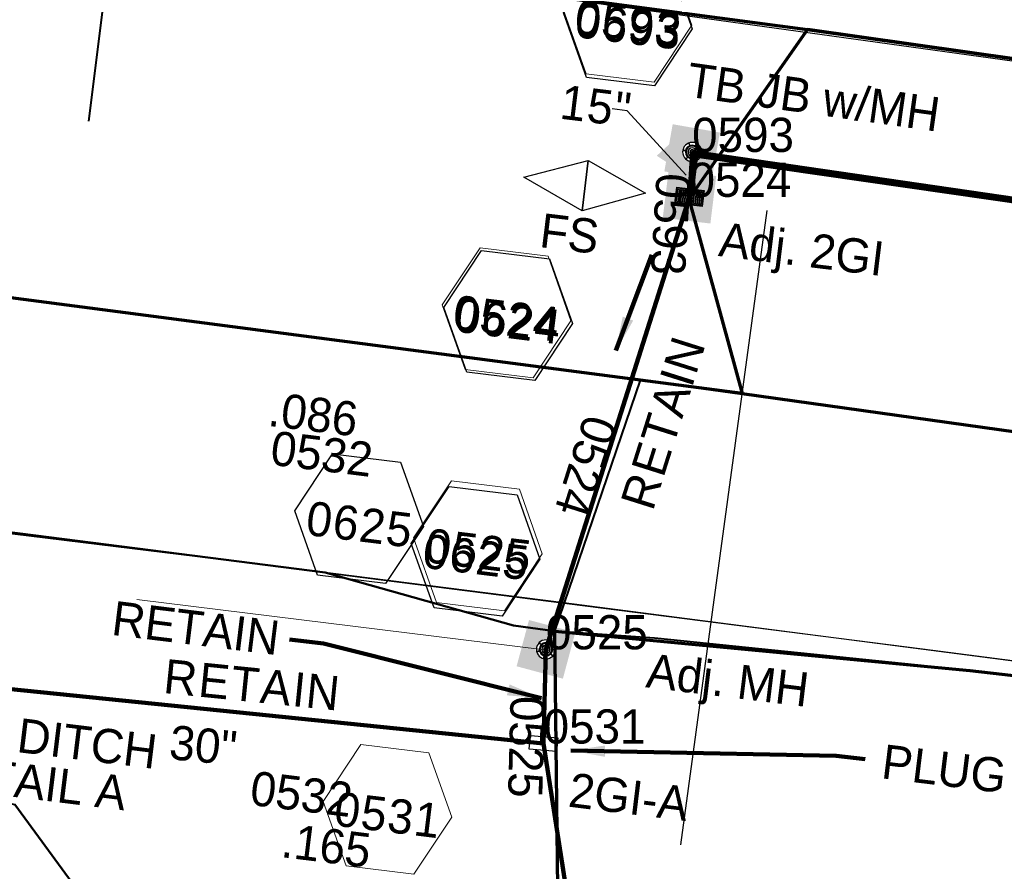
# Model space of a CAD drawing. Extents: x 1160024 to 2574774, y 200346 to 1150377.
# Tile 34 of 118: x 2483324 to 2483468, y 365784 to 365908. Entities that reach past the tile are written whole.
import ezdxf
from ezdxf.enums import TextEntityAlignment as Align

# ---------------------------------------------------------------- set-up
doc = ezdxf.new("R2010")
doc.units = 0
doc.header["$MEASUREMENT"] = 0
doc.linetypes.add('DGN Style 2', pattern=[29.296317, 17.57779, -11.718527])
doc.linetypes.add('DGN Style 3', pattern=[41.014844, 29.296317, -11.718527])
for name, color, linetype, lineweight in [('Exist Drainage Structure Drop Inlet Grate 2 CELL', 1, 'DGN Style 3', 30), ('Exist Plan Preparation Drainage Notes Label', 31, 'Continuous', 30), ('Exist Plan Preparation Watershed Blue', 5, 'Continuous', 30), ('Prop Drainage Structure Box Number Symbol CELL', 9, 'Continuous', 30), ('Prop Drainage Structure Catch Basin Grate 840 03F Label', 9, 'Continuous', 30), ('Prop Drainage Structure Drop Inlet Grate 2 Adjust CELL', 7, 'Continuous', 30), ('Prop Drainage Structure Drop Inlet Grate 2 Adjust Label', 9, 'Continuous', 30), ('Prop Drainage Structure Junction Box with Manhole TB CELL', 7, 'Continuous', 30), ('Prop Drainage Structure Junction Box with Manhole TB Label', 9, 'Continuous', 30), ('Prop Drainage Structure Manhole Adjust CELL', 7, 'Continuous', 30), ('Prop Drainage Structure Manhole Adjust Label', 9, 'Continuous', 30), ('Prop Drainage Structure Pipe RCP 15in Class III', 9, 'Continuous', 211), ('Prop Drainage Structure Pipe RCP 18in Class III Label', 9, 'Continuous', 30), ('Prop Drainage Structure Pipe Removal Label', 9, 'Continuous', 30), ('Prop Drainage Structure Plot Symbol 20 Scale', 9, 'DGN Style 2', 13), ('Prop Drainage Structure Plot Symbol 50 Scale', 9, 'DGN Style 2', 13), ('Prop Drainage Structure Retain Label', 9, 'Continuous', 30), ('Prop Earthen Structure False Sump CELL', 9, 'Continuous', 30), ('Prop Earthen Structure False Sump Label', 9, 'Continuous', 30), ('Prop Plan Preparation Watershed Pre Construction', 131, 'Continuous', 30)]:
    doc.layers.add(name, color=color, linetype=linetype, lineweight=lineweight)
for name, color, linetype, lineweight, plot in [('Scratch_Level_5', 6, 'Continuous', 0, False), ('Scratch_Level_6', 30, 'Continuous', 0, False), ('Scratch_Level_7', 9, 'Continuous', 0, False), ('Scratch_Level_8', 171, 'Continuous', 0, False), ('Scratch_Level_9', 9, 'Continuous', 0, False)]:
    doc.layers.add(name, color=color, linetype=linetype, lineweight=lineweight, plot=plot)
doc.styles.add('Style-font041', font='font041.shx')
doc.styles.add('Style-GEOMETRICFUTURA_211_M_L', font='GEOMETRICFUTURA_211_M_L.shx')
doc.dimstyles.new('erosion_control', dxfattribs={"dimtxt": 4.99999, "dimasz": 9.99998, "dimexe": 2.499995, "dimexo": 2.499995, "dimgap": 2.499995, "dimtad": 0, "dimtih": 1, "dimtoh": 1, "dimzin": 3, "dimdsep": 46, "dimtxsty": 'Style-GEOMETRICFUTURA_211_M_L', "dimcen": 0.09, "dimaunit": 1, "dimadec": 4, "dimazin": 3, "dimtfac": 1, "dimtofl": 0, "dimtmove": 0, "dimatfit": 1, "dimfxl": 1, "dimtzin": 3, "dimlwd": 106, "dimarcsym": 0})

# ---------------------------------------------------------------- blocks, each defined once
blk = doc.blocks.new('PROP EARTHEN STRUCTURE FALSE SUMP')
at = {"layer": 'Prop Earthen Structure False Sump CELL', "flags": 128}
blk.add_lwpolyline([(-9.05, 0.16), (0, 3.69), (8.87, 0), (0, -3.69), (0, 3.69), (0, -3.69), (-9.05, 0.16)], dxfattribs=at)
blk = doc.blocks.new('PROP DRAINAGE STRUCTURE BOX NUMBER SYMBOL_67')
at = {"layer": 'Scratch_Level_7', "flags": 128}
blk.add_lwpolyline([(-5, 8.94), (5, 8.94), (9.47, 0), (5, -8.94), (-5, -8.94), (-9.47, 0), (-5, 8.94)], dxfattribs=at)
at = {"layer": 'Scratch_Level_7', "insert": (0.14, -0.83), "char_height": 5, "attachment_point": 5, "line_spacing_factor": 0.6, "style": 'Style-GEOMETRICFUTURA_211_M_L'}
blk.add_mtext('\\T1.051;0524', dxfattribs=at)
blk = doc.blocks.new('PROP DRAINAGE STRUCTURE BOX NUMBER SYMBOL_211')
at = {"layer": 'Prop Drainage Structure Box Number Symbol CELL', "flags": 128}
blk.add_lwpolyline([(-5, 8.94), (5, 8.94), (9.47, 0), (5, -8.94), (-5, -8.94), (-9.47, 0), (-5, 8.94)], dxfattribs=at)
at = {"layer": 'Prop Drainage Structure Box Number Symbol CELL', "insert": (0.14, -0.83), "char_height": 5, "attachment_point": 5, "line_spacing_factor": 0.6, "style": 'Style-GEOMETRICFUTURA_211_M_L'}
blk.add_mtext('\\T1.051;0624', dxfattribs=at)
blk = doc.blocks.new('PROP DRAINAGE STRUCTURE BOX NUMBER SYMBOL_280')
at = {"layer": 'Scratch_Level_7', "flags": 128}
blk.add_lwpolyline([(-5, 8.94), (5, 8.94), (9.47, 0), (5, -8.94), (-5, -8.94), (-9.47, 0), (-5, 8.94)], dxfattribs=at)
at = {"layer": 'Scratch_Level_7', "insert": (0.18, -0.83), "char_height": 5, "attachment_point": 5, "line_spacing_factor": 0.6, "style": 'Style-GEOMETRICFUTURA_211_M_L'}
blk.add_mtext('\\T1.051;0531', dxfattribs=at)
blk = doc.blocks.new('PROP DRAINAGE STRUCTURE BOX NUMBER SYMBOL_288')
at = {"layer": 'Scratch_Level_7', "flags": 128}
blk.add_lwpolyline([(-5, 8.94), (5, 8.94), (9.47, 0), (5, -8.94), (-5, -8.94), (-9.47, 0), (-5, 8.94)], dxfattribs=at)
at = {"layer": 'Scratch_Level_7', "insert": (0.25, -0.83), "char_height": 5, "attachment_point": 5, "line_spacing_factor": 0.6, "style": 'Style-GEOMETRICFUTURA_211_M_L'}
blk.add_mtext('\\T1.051;0593', dxfattribs=at)
blk = doc.blocks.new('PROP DRAINAGE STRUCTURE BOX NUMBER SYMBOL_289')
at = {"layer": 'Prop Drainage Structure Box Number Symbol CELL', "flags": 128}
blk.add_lwpolyline([(-5, 8.94), (5, 8.94), (9.47, 0), (5, -8.94), (-5, -8.94), (-9.47, 0), (-5, 8.94)], dxfattribs=at)
at = {"layer": 'Prop Drainage Structure Box Number Symbol CELL', "insert": (0.25, -0.83), "char_height": 5, "attachment_point": 5, "line_spacing_factor": 0.6, "style": 'Style-GEOMETRICFUTURA_211_M_L'}
blk.add_mtext('\\T1.051;0693', dxfattribs=at)
blk = doc.blocks.new('PROP DRAINAGE STRUCTURE DROP INLET GRATE 2 ADJUST_3')
at = {"layer": 'Prop Drainage Structure Drop Inlet Grate 2 Adjust CELL', "flags": 128}
for points in [[(-2, 1.17), (2, 1.17), (2, -1.17), (-2, -1.17), (-2, 1.17)], [(-1.94, 1.1), (1.94, 1.1), (1.94, -1.1), (-1.94, -1.1), (-1.94, 1.1)], [(-1.93, 1.09), (-0.01, 1.09), (-0.01, -1.09), (-1.93, -1.09), (-1.93, 1.09)], [(-1.76, 0.91), (-1.58, 0.91), (-1.58, -0.91), (-1.76, -0.91), (-1.76, 0.91)], [(-1.46, 0.91), (-1.29, 0.91), (-1.29, -0.91), (-1.46, -0.91), (-1.46, 0.91)], [(-1.17, 0.91), (-0.99, 0.91), (-0.99, -0.91), (-1.17, -0.91), (-1.17, 0.91)], [(-0.87, 0.91), (-0.69, 0.91), (-0.69, -0.91), (-0.87, -0.91), (-0.87, 0.91)], [(-0.57, 0.91), (-0.4, 0.91), (-0.4, -0.91), (-0.57, -0.91), (-0.57, 0.91)], [(-0.28, 0.91), (-0.1, 0.91), (-0.1, -0.91), (-0.28, -0.91), (-0.28, 0.91)], [(0.01, 1.09), (1.93, 1.09), (1.93, -1.09), (0.01, -1.09), (0.01, 1.09)], [(0.1, 0.91), (0.28, 0.91), (0.28, -0.91), (0.1, -0.91), (0.1, 0.91)], [(0.4, 0.91), (0.57, 0.91), (0.57, -0.91), (0.4, -0.91), (0.4, 0.91)], [(0.69, 0.91), (0.87, 0.91), (0.87, -0.91), (0.69, -0.91), (0.69, 0.91)], [(0.99, 0.91), (1.17, 0.91), (1.17, -0.91), (0.99, -0.91), (0.99, 0.91)], [(1.29, 0.91), (1.46, 0.91), (1.46, -0.91), (1.29, -0.91), (1.29, 0.91)], [(1.58, 0.91), (1.76, 0.91), (1.76, -0.91), (1.58, -0.91), (1.58, 0.91)]]:
    blk.add_lwpolyline(points, dxfattribs=at)
at = {"layer": 'Prop Drainage Structure Plot Symbol 20 Scale'}
blk.add_solid([(-2, 2), (2, 2), (-2, -2), (2, -2)], dxfattribs=at)
at = {"layer": 'Prop Drainage Structure Plot Symbol 50 Scale'}
blk.add_solid([(-3.5, 3.5), (3.5, 3.5), (-3.5, -3.5), (3.5, -3.5)], dxfattribs=at)
blk = doc.blocks.new('PROP DRAINAGE STRUCTURE MANHOLE ADJUST')
at = {"layer": 'Prop Drainage Structure Plot Symbol 20 Scale'}
h = blk.add_hatch(color=256, dxfattribs=at)
h.paths.add_polyline_path([(-2, -2), (-2, 2), (2, 2), (2, -2)])
edge = h.paths.add_edge_path(flags=16)
edge.add_arc((0, 0), 1.5, 0, 360)
at = {"layer": 'Prop Drainage Structure Plot Symbol 50 Scale'}
h = blk.add_hatch(color=256, dxfattribs=at)
h.paths.add_polyline_path([(-3.5, -3.5), (-3.5, 3.5), (3.5, 3.5), (3.5, -3.5)])
edge = h.paths.add_edge_path(flags=16)
edge.add_arc((0, 0), 1.5, 0, 360)
at = {"layer": 'Prop Drainage Structure Manhole Adjust CELL', "flags": 128}
for points in [[(-1.39, 0.02), (-0.99, 0.02), (-0.99, -0.02), (-1.39, -0.02)], [(-1.39, -0.02), (-0.99, -0.02), (-0.99, 0.02), (-1.39, 0.02)], [(-0.71, 1.19), (-0.51, 0.85), (-0.48, 0.87), (-0.67, 1.21)], [(-0.71, 1.19), (-0.51, 0.85), (-0.48, 0.87), (-0.67, 1.21)], [(0, 0.08), (0, 0.08)], [(0.67, 1.21), (0.48, 0.87), (0.51, 0.85), (0.71, 1.19)], [(0.67, 1.21), (0.48, 0.87), (0.51, 0.85), (0.71, 1.19)], [(1.39, 0.02), (0.99, 0.02), (0.99, -0.02), (1.39, -0.02)], [(1.39, 0.02), (0.99, 0.02), (0.99, -0.02), (1.39, -0.02)], [(-0.67, -1.21), (-0.48, -0.87), (-0.51, -0.85), (-0.71, -1.19)], [(-0.67, -1.21), (-0.48, -0.87), (-0.51, -0.85), (-0.71, -1.19)], [(0.71, -1.19), (0.51, -0.85), (0.48, -0.87), (0.67, -1.21)], [(0.71, -1.19), (0.51, -0.85), (0.48, -0.87), (0.67, -1.21)]]:
    blk.add_lwpolyline(points, dxfattribs=at)
at = {"layer": 'Prop Drainage Structure Manhole Adjust CELL', "extrusion": (0, 0, -1)}
for radius in [1.39, 0.99, 0.953, 0.87, 0.625, 0.583, 0.333, 0.292, 0.0834, 0.0416]:
    blk.add_arc((0, 0), radius, 0, 360, dxfattribs=at)
blk = doc.blocks.new('EXIST DRAINAGE STRUCTURE DROP INLET GRATE 2_1')
at = {"layer": 'Exist Drainage Structure Drop Inlet Grate 2 CELL', "color": 1, "flags": 128}
blk.add_lwpolyline([(-2.01, 1), (1.98, 1), (1.98, -1), (-2.01, -1), (-2.01, 1)], dxfattribs=at)
blk = doc.blocks.new('PROP DRAINAGE STRUCTURE JUNCTION BOX WITH MANHOLE TB_1')
at = {"layer": 'Prop Drainage Structure Plot Symbol 20 Scale'}
h = blk.add_hatch(color=256, dxfattribs=at)
h.paths.add_polyline_path([(-2, -2), (-2, 2), (2, 2), (2, -2)])
edge = h.paths.add_edge_path(flags=16)
edge.add_arc((0, 0), 1.5, 0, 360)
at = {"layer": 'Prop Drainage Structure Plot Symbol 50 Scale'}
h = blk.add_hatch(color=256, dxfattribs=at)
h.paths.add_polyline_path([(-3.5, -3.5), (-3.5, 3.5), (3.5, 3.5), (3.5, -3.5)])
edge = h.paths.add_edge_path(flags=16)
edge.add_arc((0, 0), 1.5, 0, 360)
at = {"layer": 'Prop Drainage Structure Junction Box with Manhole TB CELL', "flags": 128}
for points in [[(-1.39, 0.02), (-0.99, 0.02), (-0.99, -0.02), (-1.39, -0.02)], [(-1.39, -0.02), (-0.99, -0.02), (-0.99, 0.02), (-1.39, 0.02)], [(-0.71, 1.19), (-0.51, 0.85), (-0.48, 0.87), (-0.67, 1.21)], [(-0.71, 1.19), (-0.51, 0.85), (-0.48, 0.87), (-0.67, 1.21)], [(0, 0.08), (0, 0.08)], [(0.67, 1.21), (0.48, 0.87), (0.51, 0.85), (0.71, 1.19)], [(0.67, 1.21), (0.48, 0.87), (0.51, 0.85), (0.71, 1.19)], [(1.39, 0.02), (0.99, 0.02), (0.99, -0.02), (1.39, -0.02)], [(1.39, 0.02), (0.99, 0.02), (0.99, -0.02), (1.39, -0.02)], [(-0.67, -1.21), (-0.48, -0.87), (-0.51, -0.85), (-0.71, -1.19)], [(-0.67, -1.21), (-0.48, -0.87), (-0.51, -0.85), (-0.71, -1.19)], [(0.71, -1.19), (0.51, -0.85), (0.48, -0.87), (0.67, -1.21)], [(0.71, -1.19), (0.51, -0.85), (0.48, -0.87), (0.67, -1.21)]]:
    blk.add_lwpolyline(points, dxfattribs=at)
at = {"layer": 'Prop Drainage Structure Junction Box with Manhole TB CELL', "extrusion": (0, 0, -1)}
for radius in [1.39, 0.99, 0.953, 0.87, 0.625, 0.583, 0.333, 0.291, 0.0834, 0.0416]:
    blk.add_arc((0, 0), radius, 0, 360, dxfattribs=at)
blk = doc.blocks.new('PROP DRAINAGE STRUCTURE BOX NUMBER SYMBOL_297')
at = {"layer": 'Scratch_Level_7', "flags": 128}
blk.add_lwpolyline([(-5, 8.94), (5, 8.94), (9.47, 0), (5, -8.94), (-5, -8.94), (-9.47, 0), (-5, 8.94)], dxfattribs=at)
at = {"layer": 'Scratch_Level_7', "insert": (0.23, -0.83), "char_height": 5, "attachment_point": 5, "line_spacing_factor": 0.6, "style": 'Style-GEOMETRICFUTURA_211_M_L'}
blk.add_mtext('\\T1.051;0525', dxfattribs=at)
blk = doc.blocks.new('PROP DRAINAGE STRUCTURE BOX NUMBER SYMBOL_298')
at = {"layer": 'Prop Drainage Structure Box Number Symbol CELL', "flags": 128}
blk.add_lwpolyline([(-5, 8.94), (5, 8.94), (9.47, 0), (5, -8.94), (-5, -8.94), (-9.47, 0), (-5, 8.94)], dxfattribs=at)
at = {"layer": 'Prop Drainage Structure Box Number Symbol CELL', "insert": (0.23, -0.83), "char_height": 5, "attachment_point": 5, "line_spacing_factor": 0.6, "style": 'Style-GEOMETRICFUTURA_211_M_L'}
blk.add_mtext('\\T1.051;0625', dxfattribs=at)
blk = doc.blocks.new('PROP DRAINAGE STRUCTURE BOX NUMBER SYMBOL_299')
at = {"layer": 'Prop Drainage Structure Box Number Symbol CELL', "flags": 128}
blk.add_lwpolyline([(-5, 8.94), (5, 8.94), (9.47, 0), (5, -8.94), (-5, -8.94), (-9.47, 0), (-5, 8.94)], dxfattribs=at)
at = {"layer": 'Prop Drainage Structure Box Number Symbol CELL', "insert": (0.23, -0.83), "char_height": 5, "attachment_point": 5, "line_spacing_factor": 0.6, "style": 'Style-GEOMETRICFUTURA_211_M_L'}
blk.add_mtext('\\T1.051;0625', dxfattribs=at)

msp = doc.modelspace()

# ---------------------------------------------------------------- linework, layer by layer
at = {"layer": 'Exist Plan Preparation Watershed Blue', "color": 5, "linetype": 'Continuous', "lineweight": 70, "flags": 128}
for points in [[(2483439.35, 365907.02), (2483422.03, 365882.26), (2483429.83, 365853.82), (2483309.19, 365869.59), (2483187.8, 365884.55), (2483012.9, 365906.06), (2482871.97, 365923.41), (2482848.82, 365926.26), (2482726.79, 365941.27), (2482737, 365952.17), (2482740.17, 365977.85), (2482734.42, 365994.5), (2482854.48, 365979.97), (2483061.04, 365954.55), (2483283.7, 365927.16), (2483322.03, 365922.35), (2483368.5, 365916.45), (2483439.35, 365907.02)], [(2483722.58, 365923.08), (2483642.56, 365936.37), (2483516.43, 365955.14), (2483442.04, 365965.51), (2483381.49, 365973.56), (2483365.97, 365975.57), (2483363.26, 365965.35), (2483368.5, 365916.45), (2483439.35, 365907.02), (2483570.4, 365888.4), (2483715.34, 365866), (2483722.58, 365923.08)], [(2483422.03, 365882.26), (2483429.83, 365853.82), (2483502.49, 365843.64), (2483577.01, 365832.82), (2483662.55, 365819.72), (2483709.43, 365812.26), (2483914.16, 365778.16), (2483926.68, 365800.41), (2483929.77, 365817.35), (2483924.49, 365831.4), (2483715.34, 365866), (2483570.4, 365888.4), (2483439.35, 365907.02), (2483422.03, 365882.26)], [(2483402.97, 365777.31), (2483402.45, 365819.09), (2483463.1, 365813.37), (2483511.55, 365807.82), (2483541.47, 365803.73), (2483538.25, 365783.87), (2483535.57, 365769.07), (2483532.59, 365753.87), (2483529.76, 365739.35), (2483527.18, 365728.33), (2483408.84, 365729.68), (2483402.97, 365777.31)]]:
    msp.add_lwpolyline(points, close=True, dxfattribs=at)
at = {"layer": 'Exist Plan Preparation Watershed Blue', "lineweight": 40, "flags": 128}
for points in [[(2483402.45, 365819.09), (2483414.97, 365855.76), (2483309.19, 365869.59), (2483296.51, 365836.9), (2483368.92, 365827.65), (2483396.43, 365819.94), (2483402.45, 365819.09)], [(2483414.97, 365855.76), (2483491.41, 365845.27), (2483576.49, 365832.9), (2483616.18, 365826.9), (2483608.97, 365795.11), (2483600.99, 365796.34), (2483541.65, 365805.2), (2483541.47, 365803.73), (2483514.25, 365807.5), (2483463.1, 365813.37), (2483417.02, 365818.06), (2483402.45, 365819.09), (2483414.97, 365855.76)], [(2483296.51, 365836.9), (2483280.05, 365803.14), (2483323.6, 365793.79), (2483350.57, 365756.92), (2483408.84, 365729.68), (2483402.97, 365777.31), (2483402.45, 365819.09), (2483396.43, 365819.94), (2483368.92, 365827.65), (2483296.51, 365836.9)]]:
    msp.add_lwpolyline(points, close=True, dxfattribs=at)
msp.add_lwpolyline([(2483334.23, 365663.78), (2483408.84, 365729.68), (2483350.57, 365756.92), (2483323.6, 365793.79)], dxfattribs=at)
at = {"layer": 'Prop Drainage Structure Catch Basin Grate 840 03F Label'}
for p, q in [((2483413.04, 365895.13), (2483410.84, 365895.4)), ((2483421.66, 365885.73), (2483413.04, 365895.13))]:
    msp.add_line(p, q, dxfattribs=at)
msp.add_solid([(2483419.2, 365890.26), (2483421.66, 365885.73), (2483417.36, 365888.57)], dxfattribs=at)
at = {"layer": 'Prop Drainage Structure Pipe RCP 15in Class III'}
for p, q in [((2483422.36, 365882.68), (2483423.1, 365888.69)), ((2483678.58, 365851.77), (2483422.9, 365888.6))]:
    msp.add_line(p, q, dxfattribs=at)
at = {"layer": 'Prop Plan Preparation Watershed Pre Construction', "color": 200, "flags": 128}
msp.add_lwpolyline([(2482122.74, 366066.82), (2482118.36, 366011.95), (2482871.97, 365923.41), (2482842.89, 365880.62), (2483010.79, 365865.86), (2483048.19, 365861.65), (2483192.34, 365847.94), (2483296.51, 365836.9), (2483403.77, 365823.28), (2483605.26, 365797.14), (2483756.63, 365775.55), (2483838.82, 365763.53), (2483952.78, 365744.85), (2484040.14, 365724.59), (2484096.61, 365715.8), (2484109.76, 365800.29), (2483919.06, 365832.3), (2483715.34, 365866), (2483439.35, 365907.02), (2483368.5, 365916.45), (2482482.15, 366025.78), (2482293.49, 366048), (2482122.74, 366066.82)], close=True, dxfattribs=at)
for points in [[(2482642.9, 366006), (2482797.14, 365987.03), (2482823.28, 366018.85), (2482834.92, 366026.54), (2482865.73, 366037.89), (2482904.5, 366055.72), (2482927.74, 366030.14), (2482927.74, 366030.14), (2482955.03, 366031.32), (2483182.91, 365984.78), (2483216.08, 365971.52), (2483310.13, 365964.2), (2483322.03, 365922.35), (2483368.5, 365916.45), (2483570.4, 365888.4)], [(2483605.26, 365797.14), (2483456.15, 365816.45), (2483352.65, 365829.69), (2483287.02, 365837.68), (2483192.34, 365847.94), (2483048.19, 365861.65)]]:
    msp.add_lwpolyline(points, dxfattribs=at)
at = {"layer": 'Scratch_Level_5', "lineweight": 40}
for p, q in [((2483346.73, 365991.1), (2483334.33, 365893.63)), ((2483433.47, 365880.57), (2483433.47, 365880.57))]:
    msp.add_line(p, q, dxfattribs=at)
at = {"layer": 'Scratch_Level_5', "lineweight": 30}
msp.add_line((2483420.86, 365787.87), (2483433.47, 365880.57), dxfattribs=at)
at = {"layer": 'Scratch_Level_5'}
msp.add_line((2483400.98, 365816.39), (2483341.43, 365823.7), dxfattribs=at)
at = {"layer": 'Scratch_Level_8', "lineweight": 120}
for p, q in [((2483422.52, 365889.12), (2483422.14, 365882.56)), ((2483681.96, 365851.47), (2483422.52, 365889.12))]:
    msp.add_line(p, q, dxfattribs=at)
at = {"layer": 'Scratch_Level_9', "lineweight": 120}
for p, q in [((2483422.14, 365882.56), (2483401.17, 365816.44)), ((2483400.83, 365802.67), (2483244.5, 365818.63)), ((2483400.83, 365802.67), (2483244.5, 365818.63)), ((2483401.17, 365816.44), (2483400.83, 365802.67)), ((2483412.57, 365726.99), (2483400.83, 365802.67)), ((2483412.57, 365726.99), (2483400.83, 365802.67))]:
    msp.add_line(p, q, dxfattribs=at)

# ---------------------------------------------------------------- block references
at = {"layer": 'Exist Drainage Structure Drop Inlet Grate 2 CELL', "lineweight": 140, "rotation": 355}
msp.add_blockref('EXIST DRAINAGE STRUCTURE DROP INLET GRATE 2_1', (2483400.83, 365802.67), dxfattribs=at)
at = {"layer": 'Prop Drainage Structure Box Number Symbol CELL', "rotation": 353.0022961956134}
for name, p in [('PROP DRAINAGE STRUCTURE BOX NUMBER SYMBOL_289', (2483413.13, 365908.28)), ('PROP DRAINAGE STRUCTURE BOX NUMBER SYMBOL_211', (2483395.65, 365865.23)), ('PROP DRAINAGE STRUCTURE BOX NUMBER SYMBOL_298', (2483373.87, 365835.53)), ('PROP DRAINAGE STRUCTURE BOX NUMBER SYMBOL_299', (2483390.9, 365830.75))]:
    msp.add_blockref(name, p, dxfattribs=at)
at = {"layer": 'Prop Drainage Structure Plot Symbol 20 Scale'}
for name, p, rotation in [('PROP DRAINAGE STRUCTURE JUNCTION BOX WITH MANHOLE TB_1', (2483422.52, 365889.12), 170), ('PROP DRAINAGE STRUCTURE DROP INLET GRATE 2 ADJUST_3', (2483422.14, 365882.56), 173)]:
    msp.add_blockref(name, p, dxfattribs=dict(at, rotation=rotation))
at = {"layer": 'Prop Drainage Structure Plot Symbol 50 Scale', "rotation": 75.00000000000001}
msp.add_blockref('PROP DRAINAGE STRUCTURE MANHOLE ADJUST', (2483401.17, 365816.44), dxfattribs=at)
at = {"layer": 'Prop Earthen Structure False Sump CELL', "rotation": 353.0022961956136}
msp.add_blockref('PROP EARTHEN STRUCTURE FALSE SUMP', (2483406.9, 365884.19), dxfattribs=at)
at = {"layer": 'Scratch_Level_7', "rotation": 353.0022961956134}
for name, p in [('PROP DRAINAGE STRUCTURE BOX NUMBER SYMBOL_288', (2483413.09, 365908.81)), ('PROP DRAINAGE STRUCTURE BOX NUMBER SYMBOL_67', (2483395.42, 365865.62)), ('PROP DRAINAGE STRUCTURE BOX NUMBER SYMBOL_297', (2483391.24, 365831.56)), ('PROP DRAINAGE STRUCTURE BOX NUMBER SYMBOL_280', (2483378.02, 365793.06))]:
    msp.add_blockref(name, p, dxfattribs=at)

# ---------------------------------------------------------------- texts
at = {"layer": 'Prop Drainage Structure Catch Basin Grate 840 03F Label', "insert": (2483403.65, 365898.97), "char_height": 5, "attachment_point": 1, "rotation": 353.0023, "line_spacing_factor": 0.9, "style": 'Style-GEOMETRICFUTURA_211_M_L'}
msp.add_mtext('\\T1.062;15" ', dxfattribs=at)
at = {"layer": 'Prop Drainage Structure Drop Inlet Grate 2 Adjust Label', "style": 'Style-GEOMETRICFUTURA_211_M_L'}
msp.add_text('Adj. 2GI', height=5, rotation=353.0023, dxfattribs=at).set_placement((2483438.53, 365874.94), align=Align.MIDDLE_CENTER)
at = {"layer": 'Prop Drainage Structure Junction Box with Manhole TB Label', "style": 'Style-GEOMETRICFUTURA_211_M_L'}
msp.add_text('TB JB w/MH', height=5, rotation=352.0016, dxfattribs=at).set_placement((2483440.26, 365897.14), align=Align.MIDDLE_CENTER)
at = {"layer": 'Prop Drainage Structure Manhole Adjust Label', "style": 'Style-GEOMETRICFUTURA_211_M_L'}
msp.add_text('Adj. MH', height=5, rotation=353.0023, dxfattribs=at).set_placement((2483427.73, 365811.95), align=Align.MIDDLE_CENTER)
at = {"layer": 'Prop Drainage Structure Pipe RCP 18in Class III Label', "style": 'Style-GEOMETRICFUTURA_211_M_L'}
msp.add_text('30" ', height=5, rotation=354.46, dxfattribs=at).set_placement((2483352.04, 365802.34), align=Align.MIDDLE_CENTER)
at = {"layer": 'Prop Drainage Structure Pipe Removal Label', "char_height": 5, "rotation": 353.0023, "line_spacing_factor": 0.9, "style": 'Style-GEOMETRICFUTURA_211_M_L'}
for s, insert, attachment_point in [('RETAIN', (2483362.2, 365818.07), 6), ('PLUG', (2483450.31, 365800.07), 4)]:
    msp.add_mtext(s, dxfattribs=dict(at, insert=insert, attachment_point=attachment_point))
at = {"layer": 'Prop Drainage Structure Retain Label', "char_height": 5, "line_spacing_factor": 0.6, "style": 'Style-GEOMETRICFUTURA_211_M_L'}
for insert, attachment_point, rotation in [((2483412, 365838.01), 1, 72.4527), ((2483358.59, 365813.74), 2, 354.227)]:
    msp.add_mtext('\\T1.060;RETAIN', dxfattribs=dict(at, insert=insert, attachment_point=attachment_point, rotation=rotation))
at = {"layer": 'Prop Earthen Structure False Sump Label', "style": 'Style-GEOMETRICFUTURA_211_M_L'}
msp.add_text('FS', height=5, rotation=353.0023, dxfattribs=at).set_placement((2483404.62, 365877.2), align=Align.MIDDLE_CENTER)
at = {"layer": 'Scratch_Level_5', "color": 211, "lineweight": 40, "insert": (2483296.32, 365809.85), "char_height": 5, "attachment_point": 1, "rotation": 353.0023, "line_spacing_factor": 0.786545, "style": 'Style-GEOMETRICFUTURA_211_M_L'}
msp.add_mtext('SP. CUT DITCH\\PSEE DETAIL A', dxfattribs=at)
at = {"layer": 'Scratch_Level_6', "style": 'Style-GEOMETRICFUTURA_211_M_L'}
for p in [(2483361.36, 365848.41), (2483358.38, 365798.7)]:
    msp.add_text('0532', height=5, rotation=353.0023, dxfattribs=at).set_placement(p, align=Align.TOP_LEFT)
at = {"layer": 'Scratch_Level_6', "char_height": 5, "attachment_point": 1, "rotation": 353.0023, "line_spacing_factor": 0.9, "style": 'Style-GEOMETRICFUTURA_211_M_L'}
for s, insert in [('.086', (2483361.03, 365854.08)), ('.165', (2483362.94, 365791.06))]:
    msp.add_mtext(s, dxfattribs=dict(at, insert=insert))
at = {"layer": 'Scratch_Level_7', "lineweight": 211, "style": 'Style-GEOMETRICFUTURA_211_M_L'}
msp.add_text('30" ', height=5, rotation=354.46, dxfattribs=at).set_placement((2483352.04, 365802.34), align=Align.MIDDLE_CENTER)
at = {"layer": 'Scratch_Level_7', "style": 'Style-GEOMETRICFUTURA_211_M_L'}
msp.add_text('2GI-A', height=5, rotation=353.0023, dxfattribs=at).set_placement((2483413.26, 365794.89), align=Align.MIDDLE_CENTER)
at = {"layer": 'Scratch_Level_8', "linetype": 'Continuous', "style": 'Style-font041'}
for s, p in [('0593', (2483422.52, 365894.12)), ('0524', (2483422.14, 365887.56)), ('0525', (2483401.17, 365821.44)), ('0531', (2483400.83, 365807.67))]:
    msp.add_text(s, height=5, dxfattribs=at).set_placement(p, align=Align.TOP_LEFT)
at = {"layer": 'Scratch_Level_8', "linetype": 'Continuous', "lineweight": 30, "style": 'Style-font041'}
for s, rotation, p in [('0593', 266.6764, (2483422.33, 365885.84)), ('0524', 252.4061, (2483411.65, 365849.5)), ('0525', 268.5768, (2483401, 365809.56))]:
    msp.add_text(s, height=5, rotation=rotation, dxfattribs=at).set_placement(p, align=Align.TOP_LEFT)

# ---------------------------------------------------------------- leaders
at = {"layer": 'Exist Plan Preparation Drainage Notes Label'}
msp.add_leader([(2483411.4, 365860.09), (2483416.63, 365874.1)], dimstyle='erosion_control', override={"dimtxt": 5, "dimasz": 5, "dimgap": 0, "dimlwd": 65534}, dxfattribs=at)
at = {"layer": 'Prop Drainage Structure Pipe Removal Label'}
for points in [[(2483400.51, 365809.3), (2483368.66, 365817.28), (2483363.7, 365817.89)], [(2483404.79, 365801.66), (2483443.57, 365800.89), (2483447.82, 365800.37)]]:
    msp.add_leader(points, dimstyle='erosion_control', override={"dimtxt": 5, "dimasz": 5, "dimgap": 0, "dimlwd": 65534}, dxfattribs=at)

doc.saveas('drawing.dxf')
